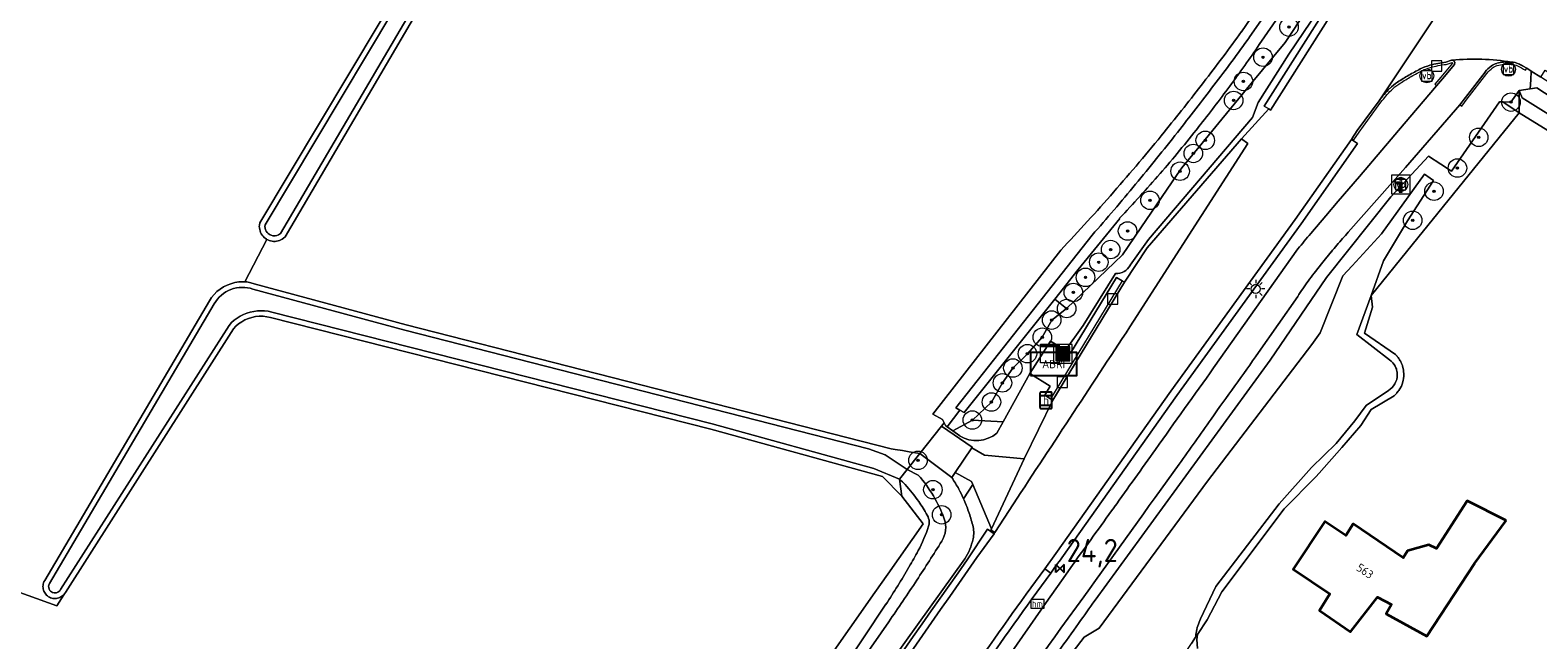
# Model space of a CAD drawing. Header units: metres. Extents: x 125158 to 132124, y 450612 to 454469.
# Tile 119 of 173: x 129455 to 129618, y 452545 to 452610. Entities that reach past the tile are written whole.
import ezdxf
from ezdxf.enums import TextEntityAlignment as Align

# ---------------------------------------------------------------- set-up
doc = ezdxf.new("R2010")
doc.units = ezdxf.units.M
doc.layers.get('0').update_dxf_attribs({"color": 8})
for name, color, linetype, lineweight in [('B-XX-BV-GELEIDECONSTRUCTIE-GV', 8, 'Continuous', 18), ('B-XX-GR-BOOM-S', 8, 'Continuous', 25), ('B-XX-IE-MEUBILAIR_WEGMEUBILAIR-S', 8, 'Continuous', 25), ('B-XX-KL-ET_LS_OV_LICHTMAST-S', 8, 'Continuous', 25), ('B-XX-OG-BEBOUWING-GV', 8, 'Continuous', 35), ('B-XX-OG-BEBOUWING-T18', 8, 'Continuous', 18), ('B-XX-OG-TERREIN_CULTUURSCHEIDING-GV', 8, 'Continuous', 18), ('B-XX-OG-WATER-GV', 8, 'Continuous', 18), ('B-XX-OG-WATER_SLOOT-GV', 8, 'Continuous', 18), ('B-XX-OG-WEG-GV', 8, 'Continuous', 18), ('B-XX-RI-GWA_KOLK-S', 8, 'Continuous', 25), ('B-XX-VW-HALTEPAAL-S', 8, 'Continuous', 25), ('B-XX-VW-HECTOMETRERING-S', 8, 'Continuous', 25), ('B-XX-VW-VERKEERSTEKEN_BORD-S', 8, 'Continuous', 25), ('B-XX-VW-VERKEERSTEKEN_DRAAGCONSTRUCTIE-S', 8, 'Continuous', 25)]:
    doc.layers.add(name, color=color, linetype=linetype, lineweight=lineweight)
doc.layers.add('TOPOT30', color=1, linetype='Continuous')
doc.styles.add('ISO', font='iso', dxfattribs={"height": 5})
doc.styles.add('NLCS-ISO', font='NLCS-ISO.ttf')
doc.styles.add('NLCS-ISO-M-T18', font='NLCS-ISO.ttf', dxfattribs={"height": 1.8})

# ---------------------------------------------------------------- blocks, each defined once
blk = doc.blocks.new('SIE-WEG_AFVALBAK-SO')
at = {"linetype": 'ByBlock', "lineweight": 18}
h = blk.add_hatch(color=0, dxfattribs=at)
h.dxf.hatch_style = 1
h.paths.add_polyline_path([(-1.5, -1.5), (1.5, -1.5), (1.5, 1.5), (-1.5, 1.5)])
at = {"color": 0, "linetype": 'ByBlock', "lineweight": 18}
for points in [[(-2, -2), (2, -2), (2, 2), (-2, 2)], [(-1.5, -1.5), (1.5, -1.5), (1.5, 1.5), (-1.5, 1.5)]]:
    blk.add_lwpolyline(points, close=True, dxfattribs=at)
blk = doc.blocks.new('SRI-KOLK-SO')
at = {"color": 0, "linetype": 'ByBlock', "lineweight": 18}
blk.add_lwpolyline([(-1.125, -1.125), (1.125, -1.125), (1.125, 1.125), (-1.125, 1.125)], close=True, dxfattribs=at)
blk = doc.blocks.new('SIE-WEG_VERKEERSBORD-SO')
at = {"color": 0, "linetype": 'ByBlock', "lineweight": 18}
blk.add_lwpolyline([(-1.125, -1.125), (1.125, -1.125), (1.125, 1.125), (-1.125, 1.125)], close=True, dxfattribs=at)
at = {"color": 0, "linetype": 'ByBlock', "lineweight": 18, "style": 'NLCS-ISO'}
blk.add_text('vb', height=1.5, dxfattribs=at).set_placement((0, 0), align=Align.MIDDLE_CENTER)
blk = doc.blocks.new('SIE-WEG_VERKEERSBORD_INFORMATIE-SO')
at = {"linetype": 'ByBlock', "lineweight": 18}
h = blk.add_hatch(color=0, dxfattribs=at)
h.dxf.hatch_style = 1
h.paths.add_polyline_path([(0.32, 0.49), (-0.82, 0.49), (-0.82, 0.19), (-0.32, 0.19), (-0.32, -1.62), (0.32, -1.62)])
h = blk.add_hatch(color=0, dxfattribs=at)
h.dxf.hatch_style = 1
edge = h.paths.add_edge_path()
edge.add_arc((0, 1.25), 0.373, 0, 360)
at = {"color": 0, "linetype": 'ByBlock', "lineweight": 18}
for points in [[(-2, -2), (2, -2), (2, 2), (-2, 2)], [(0.32, 0.49), (-0.82, 0.49), (-0.82, 0.19), (-0.32, 0.19), (-0.32, -1.62), (0.32, -1.62)]]:
    blk.add_lwpolyline(points, close=True, dxfattribs=at)
blk.add_circle((0, 1.25), 0.373, dxfattribs=at)
blk = doc.blocks.new('SIE-WEG_ABRI-SO')
blk.add_lwpolyline([(-5, -2.5), (5, -2.5), (5, 2.5), (-5, 2.5)], close=True)
at = {"style": 'NLCS-ISO'}
blk.add_text('ABRI', height=1.8, dxfattribs=at).set_placement((0, 0), align=Align.MIDDLE_CENTER)
blk = doc.blocks.new('SVW-HALTEPAAL-SO')
for p, q in [((-1.29, 1.06), (1.29, 1.06)), ((-1.29, -1.06), (1.29, -1.06))]:
    blk.add_line(p, q)
blk.add_lwpolyline([(-1.09, -1.76), (1.09, -1.76, 0.414214), (1.29, -1.56), (1.29, 1.56, 0.414214), (1.09, 1.76), (-1.09, 1.76, 0.414214), (-1.29, 1.56), (-1.29, -1.56, 0.414214)], format="xyb", close=True)
at = {"lineweight": 18, "style": 'NLCS-ISO'}
blk.add_text('h', height=1.8, dxfattribs=at).set_placement((0.02, 0.01), align=Align.MIDDLE_CENTER)
blk = doc.blocks.new('SIE-WEG_PAAL_VERKEERSBORD-SO')
at = {"color": 0, "linetype": 'ByBlock', "lineweight": 18}
blk.add_circle((0, 0), 1.5, dxfattribs=at)
at = {"color": 0, "linetype": 'ByBlock', "lineweight": 18, "style": 'NLCS-ISO'}
blk.add_text('vb', height=1.5, dxfattribs=at).set_placement((0, 0.13), align=Align.MIDDLE_CENTER)
blk = doc.blocks.new('SKL-ET_OV_LICHTMAST-SO')
at = {"color": 0, "linetype": 'ByBlock', "lineweight": 18}
for points in [[(-1.25, 0), (-2, 0)], [(-1.41, 1.41), (-0.88, 0.88)], [(0, 2), (0, 1.25)], [(0.88, 0.88), (1.41, 1.41)], [(2, 0), (1.25, 0)], [(-1.41, -1.41), (-0.88, -0.88)], [(0, -1.25), (0, -2)], [(0.88, -0.88), (1.41, -1.41)]]:
    blk.add_lwpolyline(points, dxfattribs=at)
blk.add_circle((0, 0), 1, dxfattribs=at)
blk = doc.blocks.new('SIE-WEG_PAAL_HECTOMETERPAAL-SO')
at = {"color": 0, "linetype": 'ByBlock', "lineweight": 18}
blk.add_lwpolyline([(-1.44375, -0.94375), (1.44375, -0.94375), (1.44375, 0.94375), (-1.44375, 0.94375)], close=True, dxfattribs=at)
at = {"color": 0, "linetype": 'ByBlock', "lineweight": 18, "style": 'NLCS-ISO'}
blk.add_text('hm', height=1.5, dxfattribs=at).set_placement((0, 0), align=Align.MIDDLE_CENTER)
blk = doc.blocks.new('SKL-DATA_KAST-SO')
at = {"color": 0, "linetype": 'ByBlock', "lineweight": 18}
for points in [[(-2, 2), (2, 2), (2, 1.68), (-2, 1.68)], [(-2, 1.52), (2, 1.52), (2, -2), (-2, -2)]]:
    blk.add_lwpolyline(points, close=True, dxfattribs=at)
blk = doc.blocks.new('SGR-BOOM_01-SO')
at = {"linetype": 'ByBlock', "lineweight": 18}
h = blk.add_hatch(color=0, dxfattribs=at)
h.dxf.hatch_style = 1
edge = h.paths.add_edge_path()
edge.add_arc((0, 0), 0.25, 0, 360)
at = {"color": 0, "linetype": 'ByBlock', "lineweight": 18}
for radius in [2, 0.25]:
    blk.add_circle((0, 0), radius, dxfattribs=at)
blk = doc.blocks.new('kilometerpaal')
at = {"color": 0}
for p, q in [((-0.44, 0.44), (0.44, -0.44)), ((-0.44, -0.44), (-0.44, 0.44)), ((0.44, 0.44), (-0.44, -0.44)), ((0.44, -0.44), (0.44, 0.44))]:
    blk.add_line(p, q, dxfattribs=at)
at = {"color": 0, "style": 'ISO'}
blk.add_attdef('KILOMETERPAAL', (0.59, 0.87), '', height=2.5, dxfattribs=at)

msp = doc.modelspace()

# ---------------------------------------------------------------- linework, layer by layer
at = {"layer": 'B-XX-BV-GELEIDECONSTRUCTIE-GV'}
for points in [[(129608.22, 452606.77), (129608.84, 452606.98), (129608.86, 452606.98), (129608.88, 452606.95), (129608.89, 452606.93), (129608.89, 452606.92), (129607.62, 452605.39), (129606.97, 452604.63), (129607.16, 452604.47), (129607.81, 452605.23), (129609.09, 452606.77)], [(129608.84, 452607.23), (129608.78, 452607.22), (129608.16, 452607.01)], [(129616.78, 452606.14), (129616.91, 452606.35), (129616.46, 452606.61)], [(129612.41, 452605.95), (129610.28, 452603.21), (129609.68, 452602.42), (129609.89, 452602.27), (129610.48, 452603.06), (129612.61, 452605.8)], [(129600.95, 452602.85), (129598.59, 452599.62), (129598.02, 452598.74), (129598.22, 452598.63), (129598.79, 452599.47), (129601.15, 452602.7)]]:
    msp.add_lwpolyline(points, dxfattribs=at)
msp.add_lwpolyline([(129565.72, 452570.52), (129573.47, 452583.26), (129573.22, 452583.42), (129565.46, 452570.66)], close=True, dxfattribs=at)
for centre, radius, start, end in [((129617.31, 452582.93), 26.21, 117.0164, 120.1208), ((129607.78, 452601.62), 5.23, 104.882, 117.0069), ((129609.8, 452594.05), 13.07, 97.1826, 104.8868), ((129608.84, 452606.84), 0.392, 79.1232, 89.122), ((129608.86, 452606.98), 0.247, 51.9097, 77.7433), ((129608.76, 452606.86), 0.4, 35.8497, 51.0952), ((129608.79, 452606.89), 0.359, 18.4671, 35.1548), ((129608.84, 452606.95), 0.304, 323.6168, 349.3185), ((129608.92, 452606.93), 0.222, 348.5768, 18.4507), ((129615.06, 452603.91), 3.35, 126.7372, 142.3732), ((129614.15, 452605.12), 1.83, 105.5659, 126.5651), ((129614.76, 452602.91), 4.13, 94.9935, 105.4803), ((129614.88, 452601.82), 5.22, 85.9106, 95.297), ((129615.09, 452604.69), 2.34, 66.8394, 85.9456), ((129614.28, 452602.9), 4.31, 59.6224, 66.3324), ((129605.87, 452600.4), 5.32, 123.2416, 135.0878), ((129617.15, 452583.17), 25.92, 120.0827, 123.217), ((129611.45, 452594.82), 13.22, 135.0203, 142.5707)]:
    msp.add_arc(centre, radius, start, end, dxfattribs=at)
at = {"layer": 'B-XX-BV-GELEIDECONSTRUCTIE-GV', "extrusion": (0, 0, -1)}
for centre, radius, start, end in [((-129617.35, 452582.83), 26.07, 59.9211, 63.014), ((-129607.75, 452601.7), 4.89, 62.8912, 75.2449), ((-129609.8, 452594.03), 12.84, 75.1057, 82.9051), ((-129615.08, 452603.89), 3.12, 37.659, 53.2055), ((-129614.14, 452605.14), 1.56, 53.3194, 74.5337), ((-129614.77, 452602.84), 3.95, 74.6184, 84.9451), ((-129614.89, 452601.76), 5.03, 84.7271, 94.006), ((-129615.09, 452604.7), 2.08, 94.0752, 113.2761), ((-129612.05, 452598.51), 8.98, 115.5154, 121.7893), ((-129605.87, 452600.41), 5.07, 44.9224, 56.7837), ((-129617.34, 452582.87), 26.02, 56.7907, 59.882), ((-129611.58, 452594.71), 13.13, 37.4728, 44.9243)]:
    msp.add_arc(centre, radius, start, end, dxfattribs=at)
at = {"layer": 'B-XX-OG-BEBOUWING-GV'}
msp.add_lwpolyline([(129614.68, 452557.55), (129610.48, 452559.67), (129607.16, 452554.52), (129606.33, 452554.9), (129604.01, 452554.27), (129603.56, 452553.5), (129598.16, 452557.17), (129597.35, 452555.93), (129595.1, 452557.42), (129591.69, 452552.28), (129595.65, 452549.61), (129594.51, 452547.8), (129597.88, 452545.51), (129600.77, 452549.24), (129602.3, 452548.46), (129601.72, 452547.47), (129606.12, 452545.05), (129611.27, 452552.9)], close=True, dxfattribs=at)
at = {"layer": 'B-XX-OG-TERREIN_CULTUURSCHEIDING-GV'}
for points in [[(129518.56, 452649.06), (129482.8, 452588.16), (129482.63, 452588.01), (129482.49, 452587.91), (129482.35, 452587.83), (129482.2, 452587.77), (129482.04, 452587.72), (129481.88, 452587.68), (129481.72, 452587.67), (129481.56, 452587.67), (129481.4, 452587.68), (129481.24, 452587.72), (129481.08, 452587.76), (129480.93, 452587.83), (129480.85, 452587.88), (129478.46, 452583.29)], [(129586.1, 452610.3), (129598.82, 452628.91)], [(129409.29, 452565.9), (129458.14, 452548.32), (129458.9, 452549.51), (129458.81, 452549.43), (129458.71, 452549.35), (129458.6, 452549.28), (129458.49, 452549.22), (129458.37, 452549.17), (129458.24, 452549.14), (129458.11, 452549.12), (129457.99, 452549.11), (129457.86, 452549.11), (129457.73, 452549.13), (129457.6, 452549.16), (129457.48, 452549.2), (129457.36, 452549.25), (129457.25, 452549.31), (129457.14, 452549.39), (129457.04, 452549.48), (129456.96, 452549.57), (129456.88, 452549.68), (129456.81, 452549.79), (129456.75, 452549.9), (129456.71, 452550.03), (129456.68, 452550.15), (129456.66, 452550.28), (129456.65, 452550.41), (129456.66, 452550.54), (129456.68, 452550.67), (129456.71, 452550.79), (129456.76, 452550.91), (129456.84, 452551.07), (129474.64, 452581.25), (129474.87, 452581.6), (129475.14, 452581.94), (129475.45, 452582.24), (129475.79, 452582.52), (129476.15, 452582.75), (129476.54, 452582.95), (129476.95, 452583.1), (129477.37, 452583.22), (129477.8, 452583.28), (129478.23, 452583.3), (129478.46, 452583.29), (129480.85, 452587.88), (129480.79, 452587.91), (129480.65, 452588), (129480.53, 452588.1), (129480.42, 452588.22), (129480.32, 452588.35), (129480.23, 452588.49), (129480.16, 452588.64), (129480.1, 452588.79), (129480.06, 452588.95), (129480.03, 452589.11), (129480.02, 452589.27), (129480.03, 452589.43), (129480.07, 452589.68), (129499.4, 452621.98)], [(129625.83, 452595.55), (129616.1, 452601.54), (129605.14, 452588.03), (129600.09, 452581.81), (129600.24, 452580.57), (129599.38, 452577.76), (129602.72, 452575.46), (129602.9, 452575.28), (129602.92, 452575.24), (129603.01, 452575.13), (129603.09, 452575.03), (129603.1, 452575.01), (129603.17, 452574.89), (129603.25, 452574.76), (129603.26, 452574.76), (129603.39, 452574.49), (129603.48, 452574.25), (129603.49, 452574.22), (129603.53, 452574.06), (129603.56, 452573.93), (129603.59, 452573.78), (129603.61, 452573.64), (129603.61, 452573.64), (129603.63, 452573.34), (129603.62, 452573.17), (129603.62, 452573.01), (129603.61, 452572.98), (129603.59, 452572.81), (129603.57, 452572.68), (129603.57, 452572.67), (129603.48, 452572.36), (129603.48, 452572.36), (129603.36, 452572.05), (129603.21, 452571.76), (129603.2, 452571.74), (129603.08, 452571.56), (129603.03, 452571.48), (129602.89, 452571.32), (129602.82, 452571.23), (129602.58, 452571), (129600.1, 452569.5), (129598.98, 452567.78), (129596.94, 452565.42), (129594.49, 452562.63), (129594.13, 452562.23), (129590.71, 452558.8), (129583.97, 452549.82), (129582.38, 452546.8), (129581.33, 452545.23), (129581.26, 452544.67), (129581.33, 452543.72)], [(129478.46, 452583.29), (129478.67, 452583.28), (129479.1, 452583.2), (129479.48, 452583.1), (129495.89, 452578.65), (129548.26, 452565.27), (129548.7, 452565.21), (129549.47, 452565.09), (129550.22, 452564.96), (129551.34, 452564.75), (129553.68, 452567.72), (129553.98, 452568.09), (129553.81, 452568.43), (129552.77, 452569.02), (129566.6, 452586.72)], [(129538.65, 452538.58), (129546.49, 452549.76), (129547.89, 452551.74), (129551.73, 452557.19), (129549.41, 452560.17), (129547.33, 452562.27), (129528.79, 452567.39), (129481.23, 452579.45), (129480.82, 452579.53), (129480.42, 452579.58), (129480.02, 452579.58), (129479.62, 452579.54), (129479.22, 452579.46), (129478.84, 452579.34), (129478.47, 452579.18), (129478.12, 452578.99), (129477.79, 452578.76), (129477.48, 452578.5), (129477.22, 452578.23), (129459.08, 452549.77), (129458.99, 452549.62), (129458.91, 452549.52), (129458.9, 452549.51), (129458.14, 452548.32), (129409.29, 452565.9)]]:
    msp.add_lwpolyline(points, dxfattribs=at)
for points in [[(129616.1, 452601.54), (129616.07, 452603.97), (129615.2, 452602.7), (129614.32, 452602.72)], [(129591.69, 452552.28), (129595.1, 452557.42), (129597.35, 452555.93), (129598.16, 452557.17), (129603.56, 452553.5), (129604.01, 452554.27), (129606.33, 452554.9), (129607.16, 452554.52), (129610.48, 452559.67), (129614.68, 452557.55), (129611.27, 452552.9), (129606.12, 452545.05), (129601.72, 452547.47), (129602.3, 452548.46), (129600.77, 452549.24), (129597.88, 452545.51), (129594.51, 452547.8), (129595.65, 452549.61)]]:
    msp.add_lwpolyline(points, close=True, dxfattribs=at)
for centre, radius, start, end in [((129387.91, 452754.14), 244.88, 322.4284, 324.0294), ((129390.44, 452752.29), 241.74, 320.7883, 322.41), ((129389.82, 452752.78), 242.54, 318.7915, 320.7914), ((129387.52, 452754.92), 245.68, 316.7948, 318.7689)]:
    msp.add_arc(centre, radius, start, end, dxfattribs=at)
at = {"layer": 'B-XX-OG-WATER-GV'}
msp.add_lwpolyline([(129499.91, 452621.67), (129480.64, 452589.44), (129480.62, 452589.26), (129480.64, 452589.08), (129480.7, 452588.91), (129480.77, 452588.75), (129480.87, 452588.61), (129480.97, 452588.52), (129481.08, 452588.44), (129481.19, 452588.37), (129481.31, 452588.32), (129481.48, 452588.28), (129481.61, 452588.26), (129481.75, 452588.27), (129481.92, 452588.31), (129482.08, 452588.37), (129482.2, 452588.43), (129482.31, 452588.52), (129518.05, 452649.37)], dxfattribs=at)
msp.add_lwpolyline([(129478.44, 452582.69), (129478.14, 452582.7), (129477.84, 452582.68), (129477.54, 452582.64), (129477.24, 452582.57), (129476.96, 452582.47), (129476.68, 452582.35), (129476.41, 452582.21), (129476.16, 452582.04), (129475.92, 452581.86), (129475.7, 452581.65), (129475.5, 452581.43), (129475.32, 452581.19), (129475.15, 452580.93), (129457.35, 452550.74), (129457.28, 452550.56), (129457.25, 452550.43), (129457.28, 452550.3), (129457.33, 452550.13), (129457.4, 452549.98), (129457.48, 452549.89), (129457.58, 452549.82), (129457.7, 452549.77), (129457.86, 452549.72), (129457.98, 452549.71), (129458.1, 452549.73), (129458.26, 452549.79), (129458.38, 452549.86), (129458.46, 452549.95), (129458.56, 452550.07), (129476.75, 452578.6), (129477.02, 452578.89), (129477.31, 452579.15), (129477.62, 452579.38), (129477.96, 452579.59), (129478.3, 452579.77), (129478.67, 452579.91), (129479.04, 452580.03), (129479.42, 452580.11), (129479.81, 452580.16), (129480.2, 452580.18), (129480.59, 452580.17), (129480.98, 452580.12), (129481.36, 452580.03), (129528.94, 452567.97), (129546.38, 452563.15), (129549.15, 452561.99), (129549.98, 452563.04), (129547.6, 452564.61), (129545.83, 452565.28), (129495.74, 452578.07), (129479.32, 452582.52), (129479.03, 452582.6), (129478.74, 452582.66)], close=True, dxfattribs=at)
at = {"layer": 'B-XX-OG-WATER_SLOOT-GV'}
for points in [[(129660.71, 452731.94), (129658.58, 452727.27), (129659.21, 452726.73), (129657.12, 452722.87), (129651.96, 452714.33), (129639.08, 452694.35), (129631.37, 452681.35), (129618.25, 452658.58), (129607.21, 452639.23), (129599.61, 452627.85), (129586.94, 452609.69)], [(129607.21, 452639.23), (129618.25, 452658.58), (129631.37, 452681.35), (129639.08, 452694.35), (129651.96, 452714.33), (129657.12, 452722.87), (129659.21, 452726.73), (129658.58, 452727.27), (129658.28, 452726.61), (129658.2, 452726.49), (129652.49, 452717.53), (129650.21, 452714.91), (129637.83, 452694.68), (129630.43, 452682.06), (129617.31, 452659.36), (129606.44, 452639.84), (129598.82, 452628.91), (129586.1, 452610.3)], [(129499.4, 452621.98), (129480.07, 452589.68), (129480.03, 452589.43), (129480.02, 452589.27), (129480.03, 452589.11), (129480.06, 452588.95), (129480.1, 452588.79), (129480.16, 452588.64), (129480.23, 452588.49), (129480.32, 452588.35), (129480.42, 452588.22), (129480.53, 452588.1), (129480.65, 452588), (129480.79, 452587.91), (129480.85, 452587.88), (129480.93, 452587.83), (129481.08, 452587.76), (129481.24, 452587.72), (129481.4, 452587.68), (129481.56, 452587.67), (129481.72, 452587.67), (129481.88, 452587.68), (129482.04, 452587.72), (129482.2, 452587.77), (129482.35, 452587.83), (129482.49, 452587.91), (129482.63, 452588.01), (129482.8, 452588.16), (129518.56, 452649.06)], [(129518.05, 452649.37), (129482.31, 452588.52), (129482.2, 452588.43), (129482.08, 452588.37), (129481.92, 452588.31), (129481.75, 452588.27), (129481.61, 452588.26), (129481.48, 452588.28), (129481.31, 452588.32), (129481.19, 452588.37), (129481.08, 452588.44), (129480.97, 452588.52), (129480.87, 452588.61), (129480.77, 452588.75), (129480.7, 452588.91), (129480.64, 452589.08), (129480.62, 452589.26), (129480.64, 452589.44), (129499.91, 452621.67)], [(129586.94, 452609.69), (129599.61, 452627.85), (129607.21, 452639.23)], [(129599.62, 452625.69), (129588.02, 452608.91)], [(129588.02, 452608.91), (129599.62, 452625.69)], [(129572.94, 452590.15), (129568.47, 452584.64), (129565.92, 452581.44), (129567.21, 452580.41), (129573.26, 452586.21), (129575.22, 452589.12), (129578.61, 452594.11), (129579.47, 452595.37), (129579.67, 452595.61), (129581.53, 452597.88), (129583.99, 452600.87), (129587.15, 452604.72), (129590.8, 452609.15), (129595.35, 452616.01)], [(129567.92, 452543.4), (129569.09, 452544.95), (129570.71, 452545.9), (129582.41, 452561.78), (129593.71, 452576.52), (129594.58, 452577.81), (129597.03, 452583.93), (129598.04, 452585.04), (129601.23, 452588.49), (129605.86, 452594.91), (129606.46, 452594.49), (129606.85, 452594.22), (129604.04, 452589.9), (129601.43, 452585.55), (129600.09, 452581.81), (129605.14, 452588.03), (129616.1, 452601.54), (129614.32, 452602.72), (129613.96, 452602.73), (129608.77, 452595.25), (129607.61, 452596), (129606.28, 452596.86), (129602.21, 452592.46), (129595.29, 452583.76), (129589.21, 452574.83), (129570.28, 452548.93)], [(129602.09, 452574.89), (129598.56, 452577.63), (129600.09, 452581.81), (129601.43, 452585.55), (129604.04, 452589.9), (129606.85, 452594.22), (129606.46, 452594.49), (129605.86, 452594.91), (129601.23, 452588.49), (129598.04, 452585.04), (129597.03, 452583.93), (129594.58, 452577.81), (129593.71, 452576.52), (129582.41, 452561.78), (129570.71, 452545.9), (129569.09, 452544.95), (129567.92, 452543.4), (129568.62, 452542.97), (129568.98, 452542.76), (129574.95, 452539.22), (129575.47, 452538.86), (129576.57, 452538.12), (129580.69, 452544.27), (129581.14, 452544.95)], [(129569.97, 452588.34), (129558.78, 452574.17), (129555.24, 452569.69), (129555.68, 452569.44), (129556.14, 452569.18), (129565.92, 452581.44), (129568.47, 452584.64), (129572.94, 452590.15)], [(129566.6, 452586.72), (129552.77, 452569.02), (129553.81, 452568.43), (129553.98, 452568.09), (129554.12, 452567.79), (129554.3, 452567.66), (129555.68, 452569.44), (129555.24, 452569.69), (129558.78, 452574.17), (129569.97, 452588.34)], [(129581.14, 452544.95), (129581.33, 452545.23), (129582.38, 452546.8), (129583.97, 452549.82), (129590.71, 452558.8), (129594.13, 452562.23), (129594.49, 452562.63), (129596.94, 452565.42), (129598.98, 452567.78), (129600.1, 452569.5), (129602.58, 452571), (129602.82, 452571.23), (129602.89, 452571.32), (129603.03, 452571.48), (129603.08, 452571.56), (129603.2, 452571.74), (129603.21, 452571.76), (129603.36, 452572.05), (129603.48, 452572.36), (129603.48, 452572.36), (129603.57, 452572.67), (129603.57, 452572.68), (129603.59, 452572.81), (129603.61, 452572.98), (129603.62, 452573.01), (129603.62, 452573.17), (129603.63, 452573.34), (129603.61, 452573.64), (129603.61, 452573.64), (129603.59, 452573.78), (129603.56, 452573.93), (129603.53, 452574.06), (129603.49, 452574.22), (129603.48, 452574.25), (129603.39, 452574.49), (129603.26, 452574.76), (129603.25, 452574.76), (129603.17, 452574.89), (129603.1, 452575.01), (129603.09, 452575.03), (129603.01, 452575.13), (129602.92, 452575.24), (129602.9, 452575.28), (129602.72, 452575.46), (129599.38, 452577.76), (129600.24, 452580.57), (129600.09, 452581.81), (129598.56, 452577.63), (129602.09, 452574.89)], [(129602.92, 452573.3), (129602.92, 452573.27)], [(129602.92, 452573.27), (129602.92, 452573.3)], [(129601.96, 452571.56), (129599.55, 452569.96), (129598.32, 452568.29), (129596.32, 452565.83), (129593.67, 452563.24), (129590.15, 452559.33), (129583.34, 452550.41), (129581.68, 452546.92)], [(129581.68, 452546.92), (129583.34, 452550.41), (129590.15, 452559.33), (129593.67, 452563.24), (129596.32, 452565.83), (129598.32, 452568.29), (129599.55, 452569.96), (129601.96, 452571.56)], [(129554.8, 452562.17), (129551.34, 452564.75), (129550.91, 452564.22), (129549.98, 452563.04), (129551.19, 452562.43)], [(129551.19, 452562.43), (129549.98, 452563.04), (129549.15, 452561.99)], [(129549.15, 452561.99), (129549.41, 452560.17), (129551.73, 452557.19), (129547.89, 452551.74), (129546.49, 452549.76), (129538.65, 452538.58), (129537.17, 452536.48)], [(129556.08, 452559.89), (129556.05, 452559.95)], [(129538.75, 452528.7), (129546, 452539.15), (129556.21, 452553.38)], [(129530.45, 452522.64), (129532.9, 452526.31), (129538.86, 452535.23), (129540.3, 452537.38), (129547.69, 452548.49)], [(129547.69, 452548.49), (129540.3, 452537.38), (129538.86, 452535.23), (129532.9, 452526.31), (129530.45, 452522.64)], [(129548, 452546.6), (129541.72, 452537.58), (129539.78, 452534.78)], [(129539.78, 452534.78), (129541.72, 452537.58), (129548, 452546.6)], [(129581.33, 452543.72), (129581.26, 452544.67), (129581.33, 452545.23), (129581.14, 452544.95), (129580.69, 452544.27)]]:
    msp.add_lwpolyline(points, dxfattribs=at)
for points in [[(129478.46, 452583.29), (129478.23, 452583.3), (129477.8, 452583.28), (129477.37, 452583.22), (129476.95, 452583.1), (129476.54, 452582.95), (129476.15, 452582.75), (129475.79, 452582.52), (129475.45, 452582.24), (129475.14, 452581.94), (129474.87, 452581.6), (129474.64, 452581.25), (129456.84, 452551.07), (129456.76, 452550.91), (129456.71, 452550.79), (129456.68, 452550.67), (129456.66, 452550.54), (129456.65, 452550.41), (129456.66, 452550.28), (129456.68, 452550.15), (129456.71, 452550.03), (129456.75, 452549.9), (129456.81, 452549.79), (129456.88, 452549.68), (129456.96, 452549.57), (129457.04, 452549.48), (129457.14, 452549.39), (129457.25, 452549.31), (129457.36, 452549.25), (129457.48, 452549.2), (129457.6, 452549.16), (129457.73, 452549.13), (129457.86, 452549.11), (129457.99, 452549.11), (129458.11, 452549.12), (129458.24, 452549.14), (129458.37, 452549.17), (129458.49, 452549.22), (129458.6, 452549.28), (129458.71, 452549.35), (129458.81, 452549.43), (129458.9, 452549.51), (129458.91, 452549.52), (129458.99, 452549.62), (129459.08, 452549.77), (129477.22, 452578.23), (129477.48, 452578.5), (129477.79, 452578.76), (129478.12, 452578.99), (129478.47, 452579.18), (129478.84, 452579.34), (129479.22, 452579.46), (129479.62, 452579.54), (129480.02, 452579.58), (129480.42, 452579.58), (129480.82, 452579.53), (129481.23, 452579.45), (129528.79, 452567.39), (129547.33, 452562.27), (129549.41, 452560.17), (129549.15, 452561.99), (129546.38, 452563.15), (129528.94, 452567.97), (129481.36, 452580.03), (129480.98, 452580.12), (129480.59, 452580.17), (129480.2, 452580.18), (129479.81, 452580.16), (129479.42, 452580.11), (129479.04, 452580.03), (129478.67, 452579.91), (129478.3, 452579.77), (129477.96, 452579.59), (129477.62, 452579.38), (129477.31, 452579.15), (129477.02, 452578.89), (129476.75, 452578.6), (129458.56, 452550.07), (129458.46, 452549.95), (129458.38, 452549.86), (129458.26, 452549.79), (129458.1, 452549.73), (129457.98, 452549.71), (129457.86, 452549.72), (129457.7, 452549.77), (129457.58, 452549.82), (129457.48, 452549.89), (129457.4, 452549.98), (129457.33, 452550.13), (129457.28, 452550.3), (129457.25, 452550.43), (129457.28, 452550.56), (129457.35, 452550.74), (129475.15, 452580.93), (129475.32, 452581.19), (129475.5, 452581.43), (129475.7, 452581.65), (129475.92, 452581.86), (129476.16, 452582.04), (129476.41, 452582.21), (129476.68, 452582.35), (129476.96, 452582.47), (129477.24, 452582.57), (129477.54, 452582.64), (129477.84, 452582.68), (129478.14, 452582.7), (129478.44, 452582.69), (129478.74, 452582.66), (129479.03, 452582.6), (129479.32, 452582.52), (129495.74, 452578.07), (129545.83, 452565.28), (129547.6, 452564.61), (129549.98, 452563.04), (129550.91, 452564.22), (129551.34, 452564.75), (129550.22, 452564.96), (129549.47, 452565.09), (129548.7, 452565.21), (129548.26, 452565.27), (129495.89, 452578.65), (129479.48, 452583.1), (129479.1, 452583.2), (129478.67, 452583.28)], [(129567.21, 452580.41), (129565.92, 452581.44), (129556.14, 452569.18), (129555.68, 452569.44), (129554.3, 452567.66), (129554.91, 452567.22), (129557.03, 452568.38), (129559.09, 452570.32), (129560.28, 452572.39), (129561.41, 452573.99), (129562.98, 452575.54), (129564.58, 452577.32), (129565.6, 452579.17)]]:
    msp.add_lwpolyline(points, close=True, dxfattribs=at)
at = {"layer": 'B-XX-OG-WATER_SLOOT-GV', "extrusion": (0, 0, -1)}
for centre, radius, start, end in [((-129387.91, 452754.14), 244.88, 215.9706, 217.5716), ((-129347.65, 452782.45), 295.14, 215.8269, 217.0754), ((-129460.47, 452695.82), 154.34, 214.2682, 216.3204), ((-129390.44, 452752.29), 241.74, 217.59, 219.2117), ((-129348.61, 452781.73), 293.93, 217.0771, 218.3306), ((-129460.23, 452696.11), 154.7, 216.354, 218.4015), ((-129389.82, 452752.78), 242.54, 219.2086, 221.2085), ((-129462, 452694.71), 152.45, 218.4055, 220.8569), ((-129349.96, 452780.64), 292.2, 218.3264, 219.7403), ((-129462.06, 452694.63), 152.34, 220.8463, 223.2992), ((-129387.52, 452754.92), 245.68, 221.2311, 223.2052), ((-129348.19, 452782.05), 294.47, 219.7317, 221.1348), ((-129600.93, 452573.26), 1.99, 125.501, 152.2441), ((-129600.95, 452573.28), 1.97, 152.2349, 164.852), ((-129600.96, 452573.27), 1.96, 164.6082, 179.1642), ((-129600.93, 452573.27), 1.99, 209.0576, 238.8907), ((-129600.94, 452573.26), 1.98, 179.9338, 209.0319), ((-129540.42, 452552.86), 14.41, 138.3802, 160.3683), ((-129543.15, 452555.26), 9.03, 131.7434, 137.1049), ((-129537.01, 452549.55), 17.41, 137.0844, 144.8272), ((-129537, 452549.54), 17.42, 144.8157, 150.5062), ((-129550.83, 452557.36), 1.53, 150.5392, 180.0708), ((-129550.86, 452557.35), 1.51, 179.8106, 197.0247), ((-129551.38, 452556.77), 2.77, 160.3376, 211.9018), ((-129538.96, 452560.97), 13.93, 196.9098, 208.6875), ((-129484.53, 452590.73), 75.97, 208.6703, 210.2048), ((-129394.15, 452654.55), 187.92, 211.8791, 213.4042), ((-129483.18, 452591.42), 77.49, 210.1501, 213.6502), ((-129366.86, 452672.46), 220.57, 213.3847, 214.7928), ((-129182.96, 452821.3), 473.5, 215.1156, 215.4879), ((-128976.72, 452968.42), 726.84, 215.4931, 216.06209), ((-129586.85, 452544.46), 5.73, 9.1445, 25.4245), ((-129586.55, 452544.49), 5.43, 4.9334, 9.3506)]:
    msp.add_arc(centre, radius, start, end, dxfattribs=at)
at = {"layer": 'B-XX-OG-WATER_SLOOT-GV'}
for centre, radius, start, end in [((129347.65, 452782.45), 295.14, 322.9246, 324.1731), ((129460.47, 452695.82), 154.34, 323.6796, 325.7318), ((129348.61, 452781.73), 293.93, 321.6694, 322.9229), ((129460.23, 452696.11), 154.7, 321.5985, 323.646), ((129462, 452694.71), 152.45, 319.1431, 321.5945), ((129349.96, 452780.64), 292.2, 320.2597, 321.6736), ((129462.06, 452694.63), 152.34, 316.7008, 319.1537), ((129348.19, 452782.05), 294.47, 318.8652, 320.2683), ((129600.93, 452573.26), 1.99, 27.7559, 54.499), ((129600.95, 452573.28), 1.97, 15.148, 27.7651), ((129600.96, 452573.27), 1.96, 0.8358, 15.3918), ((129600.93, 452573.27), 1.99, 301.1093, 330.9424), ((129600.94, 452573.26), 1.98, 330.9681, 0.0662), ((129540.42, 452552.86), 14.41, 19.6317, 41.6198), ((129539.17, 452551.7), 18.82, 29.3544, 33.8093), ((129543.15, 452555.26), 9.03, 42.8951, 48.2566), ((129537.01, 452549.55), 17.41, 35.1728, 42.9156), ((129546.45, 452555.82), 10.45, 23.2855, 29.2819), ((129537, 452549.54), 17.42, 29.4938, 35.1843), ((129535.38, 452551.04), 22.51, 19.3723, 23.1367), ((129550.83, 452557.36), 1.53, 359.9292, 29.4608), ((129550.86, 452557.35), 1.51, 342.9753, 0.1894), ((129551.38, 452556.77), 2.77, 328.0982, 19.6624), ((129534.91, 452550.9), 23, 15.4538, 19.3073), ((129538.96, 452560.97), 13.93, 331.3125, 343.0902), ((129549.79, 452557.28), 7.52, 328.7393, 346.7155), ((129554.22, 452556.24), 2.96, 346.6219, 15.4727), ((129484.53, 452590.73), 75.97, 329.7952, 331.3297), ((129394.15, 452654.55), 187.92, 326.5958, 328.1209), ((129483.18, 452591.42), 77.49, 326.3498, 329.8499), ((129366.86, 452672.46), 220.57, 325.2072, 326.6153), ((129586.85, 452544.46), 5.73, 154.5755, 170.8555), ((129586.55, 452544.49), 5.43, 170.6494, 175.0666)]:
    msp.add_arc(centre, radius, start, end, dxfattribs=at)
at = {"layer": 'B-XX-OG-WEG-GV'}
for points in [[(129665.78, 452729.81), (129664.46, 452727.67), (129661.65, 452723.11), (129655.83, 452712.98), (129651.05, 452705.14), (129641.08, 452688.06), (129634.01, 452676.88), (129623.74, 452658.6), (129612.98, 452641.41), (129600.8, 452622.72), (129596.71, 452616.06), (129591.22, 452607.88), (129587.88, 452602.64), (129587.27, 452601.04), (129576.05, 452587.88), (129574.07, 452585.08)], [(129574.07, 452585.08), (129576.05, 452587.88), (129587.27, 452601.04), (129587.88, 452602.64), (129591.22, 452607.88), (129596.71, 452616.06), (129600.8, 452622.72), (129612.98, 452641.41), (129623.74, 452658.6), (129634.01, 452676.88), (129641.08, 452688.06), (129651.05, 452705.14), (129655.83, 452712.98), (129661.65, 452723.11), (129664.46, 452727.67)], [(129597.96, 452598.66), (129598.02, 452598.74), (129598.59, 452599.62), (129600.95, 452602.85), (129616.83, 452626.7), (129620, 452631.89), (129621.25, 452633.77)], [(129572.5, 452584.18), (129568.99, 452578.57), (129567.09, 452575.93), (129567.63, 452575.61), (129572.61, 452583.78), (129573.22, 452583.42), (129573.47, 452583.26), (129575.91, 452586.97), (129586.11, 452598.73), (129589.05, 452601.96), (129588.55, 452602.26), (129599.43, 452619.43), (129605.63, 452629.31)], [(129606.31, 452628.89), (129600.1, 452619.01), (129589.23, 452601.84), (129589.05, 452601.96), (129586.11, 452598.73), (129586.79, 452598.24), (129574.44, 452579.04)], [(129605.63, 452629.31), (129599.43, 452619.43), (129588.55, 452602.26), (129589.05, 452601.96)], [(129589.05, 452601.96), (129589.23, 452601.84), (129600.1, 452619.01), (129606.31, 452628.89)], [(129616.83, 452626.7), (129600.95, 452602.85)], [(129595.35, 452616.01), (129590.8, 452609.15), (129587.15, 452604.72), (129583.99, 452600.87), (129581.53, 452597.88), (129579.67, 452595.61), (129579.47, 452595.37), (129578.61, 452594.11), (129575.22, 452589.12), (129573.26, 452586.21), (129567.21, 452580.41), (129565.6, 452579.17), (129564.58, 452577.32), (129562.98, 452575.54), (129561.41, 452573.99), (129560.28, 452572.39), (129559.09, 452570.32), (129557.03, 452568.38), (129560.36, 452568.19), (129563.25, 452573.4), (129565.48, 452576.89), (129567.09, 452575.93), (129568.99, 452578.57), (129572.5, 452584.18)], [(129616.46, 452606.61), (129616.91, 452606.35), (129617.38, 452606.05), (129618.44, 452605.38), (129618.9, 452606.13), (129620.75, 452604.95), (129627.66, 452600.56), (129628.71, 452604.07), (129620.8, 452609.28), (129621.37, 452610.16), (129620.33, 452610.84), (129620.05, 452611.04), (129619.03, 452611.77)], [(129570.28, 452548.93), (129589.21, 452574.83), (129595.29, 452583.76), (129602.21, 452592.46), (129606.28, 452596.86), (129607.61, 452596), (129608.77, 452595.25), (129613.96, 452602.73), (129614.32, 452602.72), (129615.2, 452602.7), (129616.07, 452603.97), (129617.29, 452604.14), (129617.34, 452605.09), (129617.38, 452606.05), (129616.91, 452606.35), (129616.46, 452606.61)], [(129593.59, 452588.53), (129595.2, 452590.41), (129596.55, 452591.99), (129598.85, 452594.66), (129603.66, 452600.36), (129607.16, 452604.47), (129607.81, 452605.23), (129609.09, 452606.77)], [(129609.09, 452606.77), (129607.81, 452605.23), (129607.16, 452604.47), (129603.66, 452600.36), (129598.85, 452594.66), (129596.55, 452591.99), (129595.2, 452590.41), (129593.59, 452588.53)], [(129608.84, 452607.23), (129608.78, 452607.22), (129608.16, 452607.01)], [(129608.16, 452607.01), (129608.78, 452607.22), (129608.84, 452607.23)], [(129597.62, 452588.66), (129603.8, 452595.64), (129609.68, 452602.42), (129610.28, 452603.21), (129612.41, 452605.95)], [(129612.41, 452605.95), (129610.28, 452603.21), (129609.68, 452602.42)], [(129600.95, 452602.85), (129598.59, 452599.62), (129598.02, 452598.74), (129597.96, 452598.66), (129598.64, 452598.23), (129592.54, 452589.56), (129579.13, 452571.01), (129566.7, 452553.5)], [(129609.68, 452602.42), (129603.8, 452595.64), (129597.62, 452588.66)], [(129597.96, 452598.66), (129591.89, 452590.03), (129578.48, 452571.48), (129566.05, 452553.97), (129564.85, 452552.33), (129565.5, 452551.86)], [(129564.85, 452552.33), (129566.05, 452553.97), (129578.48, 452571.48), (129591.89, 452590.03), (129597.96, 452598.66)], [(129574.44, 452579.04), (129586.79, 452598.24), (129586.11, 452598.73), (129575.91, 452586.97), (129573.47, 452583.26), (129565.72, 452570.52)], [(129566.7, 452553.5), (129579.13, 452571.01), (129592.54, 452589.56), (129598.64, 452598.23), (129597.96, 452598.66)], [(129583.09, 452574.01), (129588.94, 452582.29), (129592.17, 452586.85)], [(129592.17, 452586.85), (129588.94, 452582.29), (129583.09, 452574.01)], [(129595.79, 452586.52), (129594.89, 452585.41), (129593.95, 452584.24)], [(129593.95, 452584.24), (129594.89, 452585.41), (129595.79, 452586.52)], [(129592.17, 452581.72), (129587.95, 452575.66)], [(129587.95, 452575.66), (129592.17, 452581.72)], [(129555.66, 452566.67), (129554.91, 452567.22), (129554.3, 452567.66), (129554.12, 452567.79), (129553.98, 452568.09), (129553.68, 452567.72), (129557.02, 452565.46), (129556.96, 452565.36), (129558.34, 452564.59), (129562.62, 452564.18), (129565.72, 452570.52), (129565.46, 452570.66), (129564.85, 452571.05), (129565.45, 452572.03), (129563.25, 452573.4), (129560.36, 452568.19), (129559.68, 452566.97)], [(129565.72, 452570.52), (129562.62, 452564.18), (129559.09, 452556.64), (129559.03, 452556.51), (129559.45, 452556.24), (129561.47, 452559.34)], [(129559.68, 452566.97), (129560.36, 452568.19), (129557.03, 452568.38), (129554.91, 452567.22), (129555.66, 452566.67)], [(129555.19, 452562.72), (129554.8, 452562.17)], [(129556.05, 452559.95), (129556.08, 452559.89), (129557.09, 452561.43), (129556.95, 452561.76), (129555.19, 452562.72)], [(129556.47, 452553.28), (129558.68, 452556.59), (129559.37, 452556.1), (129559.45, 452556.24), (129559.03, 452556.51), (129559.09, 452556.64), (129557.09, 452561.43), (129556.08, 452559.89)], [(129561.47, 452559.34), (129559.45, 452556.24)], [(129557.53, 452553.54), (129559.37, 452556.1), (129558.68, 452556.59), (129556.47, 452553.28)], [(129559.37, 452556.1), (129557.53, 452553.54)], [(129559.45, 452556.24), (129559.37, 452556.1)], [(129556.21, 452553.38), (129546, 452539.15), (129538.75, 452528.7)], [(129560.71, 452542.51), (129565.01, 452548.68), (129566.65, 452551.02), (129567.84, 452552.71)], [(129565.5, 452551.86), (129564.85, 452552.33)], [(129567.84, 452552.71), (129566.65, 452551.02)], [(129566.65, 452551.02), (129565.01, 452548.68), (129560.71, 452542.51)], [(129569.06, 452549.28), (129566.59, 452545.91)], [(129566.59, 452545.91), (129569.06, 452549.28)]]:
    msp.add_lwpolyline(points, dxfattribs=at)
for points in [[(129627.01, 452598.37), (129627.39, 452599.64), (129618.44, 452605.38), (129617.38, 452606.05), (129617.34, 452605.09), (129617.29, 452604.14), (129618, 452604.23)], [(129616.07, 452603.97), (129616.41, 452603.15), (129626.56, 452596.84), (129627.01, 452598.37), (129618, 452604.23), (129617.29, 452604.14)], [(129616.41, 452603.15), (129616.07, 452603.97), (129616.1, 452601.54), (129625.83, 452595.55), (129626.5, 452596.63), (129626.56, 452596.84)], [(129565.72, 452570.52), (129573.47, 452583.26), (129573.22, 452583.42), (129572.61, 452583.78), (129567.63, 452575.61), (129567.09, 452575.93), (129565.48, 452576.89), (129563.25, 452573.4), (129565.45, 452572.03), (129564.85, 452571.05), (129565.46, 452570.66)], [(129556.96, 452565.36), (129557.02, 452565.46), (129553.68, 452567.72), (129551.34, 452564.75), (129554.8, 452562.17), (129555.19, 452562.72)], [(129556.96, 452565.36), (129555.19, 452562.72), (129556.95, 452561.76), (129557.09, 452561.43), (129559.09, 452556.64), (129562.62, 452564.18), (129558.34, 452564.59)]]:
    msp.add_lwpolyline(points, close=True, dxfattribs=at)
for centre, radius, start, end in [((129617.31, 452582.93), 26.21, 117.0164, 120.1208), ((129607.78, 452601.62), 5.23, 104.882, 117.0069), ((129609.8, 452594.05), 13.07, 97.1826, 104.8868), ((129611.26, 452581.9), 25.44, 80.9519, 95.4399), ((129608.84, 452606.84), 0.392, 79.1232, 89.122), ((129608.86, 452606.98), 0.247, 51.9097, 77.7433), ((129608.76, 452606.86), 0.4, 35.8497, 51.0952), ((129608.79, 452606.89), 0.359, 18.4671, 35.1548), ((129608.84, 452606.95), 0.304, 323.6168, 349.3185), ((129608.92, 452606.93), 0.222, 348.5768, 18.4507), ((129615.06, 452603.91), 3.35, 126.7372, 142.3732), ((129614.15, 452605.12), 1.83, 105.5659, 126.5651), ((129614.76, 452602.91), 4.13, 94.9935, 105.4803), ((129614.88, 452601.82), 5.22, 85.9106, 95.297), ((129615.09, 452604.69), 2.34, 66.8394, 85.9456), ((129614.28, 452602.9), 4.31, 59.6224, 66.3324), ((129605.87, 452600.4), 5.32, 123.2416, 135.0878), ((129617.15, 452583.17), 25.92, 120.0827, 123.217), ((129611.45, 452594.82), 13.22, 135.0203, 142.5707), ((129849, 452370.02), 336.12, 139.4524, 139.8265), ((129692.13, 452504.92), 126.27, 138.4583, 139.298), ((129622.03, 452565.25), 33.78, 139.3445, 140.9836), ((129572.58, 452585.86), 1.68, 267.2116, 332.1838), ((129645.73, 452546.38), 64.17, 144.787, 146.588), ((129607.91, 452573.02), 17.91, 141.2454, 144.6486), ((120457.38, 458564.91), 10906.48, 326.588902, 326.712807), ((128072.64, 453654.4), 1860.06, 324.28112, 324.55295), ((131391.73, 451277.39), 2225.4, 144.36313, 144.64158), ((129557.46, 452569.55), 3.4, 237.9705, 310.7768), ((129086.22, 452917.43), 606.94, 324.34162, 324.90465), ((127851.46, 453795.24), 2118.92, 324.30639, 324.51431), ((120015.12, 459424.65), 11770.66, 324.259798, 324.345756), ((127830.21, 453811.56), 2145.7, 324.07814, 324.28347), ((130745.52, 451708.23), 1458.75, 144.59901, 146.72012), ((131152.1, 451435.94), 1947.23, 144.9742, 146.58651), ((130040.48, 452204.67), 589.15, 143.83561, 146.48963), ((129944.93, 452274.73), 469.87, 143.6084, 143.8566), ((130041.05, 452204.27), 589.04, 143.83668, 146.48914), ((129182.96, 452821.3), 473.5, 324.5121, 324.8844), ((130755.9, 451699.24), 1459.9, 144.55261, 145.99476), ((128976.72, 452968.42), 726.84, 323.93791, 324.5069)]:
    msp.add_arc(centre, radius, start, end, dxfattribs=at)
at = {"layer": 'B-XX-OG-WEG-GV', "extrusion": (0, 0, -1)}
for centre, radius, start, end in [((-129617.31, 452582.93), 26.21, 59.8792, 62.9836), ((-129607.78, 452601.62), 5.23, 62.9931, 75.118), ((-129609.8, 452594.05), 13.07, 75.1132, 82.8174), ((-129611.26, 452581.9), 25.44, 84.5601, 99.0481), ((-129608.84, 452606.84), 0.392, 90.878, 100.8768), ((-129608.86, 452606.98), 0.247, 102.2567, 128.0903), ((-129608.76, 452606.86), 0.4, 128.9048, 144.1503), ((-129608.79, 452606.89), 0.359, 144.8452, 161.5329), ((-129608.84, 452606.95), 0.304, 190.6815, 216.3832), ((-129608.92, 452606.93), 0.222, 161.5493, 191.4232), ((-129615.06, 452603.91), 3.35, 37.6268, 53.2628), ((-129614.15, 452605.12), 1.83, 53.4349, 74.4341), ((-129614.76, 452602.91), 4.13, 74.5197, 85.0065), ((-129614.88, 452601.82), 5.22, 84.703, 94.0894), ((-129615.09, 452604.69), 2.34, 94.0544, 113.1606), ((-129614.28, 452602.9), 4.31, 113.6676, 120.3776), ((-129605.87, 452600.4), 5.32, 44.9122, 56.7584), ((-129617.15, 452583.17), 25.92, 56.783, 59.9173), ((-129611.45, 452594.82), 13.22, 37.4293, 44.9797), ((-129849, 452370.02), 336.12, 40.1735, 40.5476), ((-129692.13, 452504.92), 126.27, 40.702, 41.5417), ((-129622.03, 452565.25), 33.78, 39.0164, 40.6555), ((-129572.58, 452585.86), 1.68, 207.8162, 272.7884), ((-129645.73, 452546.38), 64.17, 33.412, 35.213), ((-129607.91, 452573.02), 17.91, 35.3514, 38.7546), ((-120457.38, 458564.91), 10906.48, 213.287193, 213.411098), ((-128072.64, 453654.4), 1860.06, 215.44705, 215.71888), ((-131391.73, 451277.39), 2225.4, 35.35842, 35.63687), ((-129557.46, 452569.55), 3.4, 229.2232, 302.0295), ((-129086.22, 452917.43), 606.94, 215.09535, 215.65838), ((-127851.46, 453795.24), 2118.92, 215.48569, 215.69361), ((-129539.17, 452551.7), 18.82, 146.1907, 150.6456), ((-120015.12, 459424.65), 11770.66, 215.654244, 215.740202), ((-129546.45, 452555.82), 10.45, 150.7181, 156.7145), ((-129535.38, 452551.04), 22.51, 156.8633, 160.6277), ((-127830.21, 453811.56), 2145.7, 215.71653, 215.92186), ((-129534.91, 452550.9), 23, 160.6927, 164.5462), ((-129549.79, 452557.28), 7.52, 193.2845, 211.2607), ((-129554.22, 452556.24), 2.96, 164.5273, 193.3781), ((-130745.52, 451708.23), 1458.75, 33.27988, 35.40099), ((-131152.1, 451435.94), 1947.23, 33.41349, 35.0258), ((-130040.48, 452204.67), 589.15, 33.51037, 36.16439), ((-129944.93, 452274.73), 469.87, 36.1434, 36.3916), ((-130041.05, 452204.27), 589.04, 33.51086, 36.16332), ((-130755.9, 451699.24), 1459.9, 34.00524, 35.44739)]:
    msp.add_arc(centre, radius, start, end, dxfattribs=at)

# ---------------------------------------------------------------- block references
at = {"layer": 'B-XX-GR-BOOM-S', "xscale": 0.5, "yscale": 0.5, "zscale": 0.5}
for p in [(129591.23, 452610.8), (129588.42, 452607.55), (129586.31, 452604.93), (129585.25, 452602.88), (129615.2, 452602.7), (129582.18, 452598.57), (129611.72, 452598.9), (129580.89, 452597.16), (129579.47, 452595.24), (129609.42, 452595.58), (129576.21, 452592.1), (129606.89, 452593.08), (129573.79, 452588.78), (129604.59, 452589.94), (129570.68, 452585.42), (129571.96, 452586.78), (129569.25, 452583.78), (129567.94, 452582.15), (129565.6, 452579.17), (129567.21, 452580.41), (129564.58, 452577.32), (129562.98, 452575.54), (129561.41, 452573.99), (129560.28, 452572.39), (129559.09, 452570.32), (129557.03, 452568.38), (129551.16, 452564.03), (129552.77, 452560.86), (129553.71, 452558.15)]:
    msp.add_blockref('SGR-BOOM_01-SO', p, dxfattribs=at)
at = {"layer": 'B-XX-IE-MEUBILAIR_WEGMEUBILAIR-S', "xscale": 0.5, "yscale": 0.5, "zscale": 0.5}
for name, p in [('SIE-WEG_ABRI-SO', (129565.81, 452574.42)), ('SKL-DATA_KAST-SO', (129565.39, 452575.57)), ('SIE-WEG_AFVALBAK-SO', (129566.81, 452575.53))]:
    msp.add_blockref(name, p, dxfattribs=at)
at = {"layer": 'B-XX-KL-ET_LS_OV_LICHTMAST-S', "xscale": 0.5, "yscale": 0.5, "zscale": 0.5}
msp.add_blockref('SKL-ET_OV_LICHTMAST-SO', (129587.63, 452582.53), dxfattribs=at)
at = {"layer": 'B-XX-RI-GWA_KOLK-S', "xscale": 0.5, "yscale": 0.5, "zscale": 0.5}
for p in [(129607.18, 452606.59), (129572.18, 452581.44), (129566.74, 452572.47)]:
    msp.add_blockref('SRI-KOLK-SO', p, dxfattribs=at)
at = {"layer": 'B-XX-VW-HALTEPAAL-S', "xscale": 0.5, "yscale": 0.5, "zscale": 0.5}
msp.add_blockref('SVW-HALTEPAAL-SO', (129564.98, 452570.5), dxfattribs=at)
at = {"layer": 'B-XX-VW-HECTOMETRERING-S', "xscale": 0.5, "yscale": 0.5, "zscale": 0.5}
msp.add_blockref('SIE-WEG_PAAL_HECTOMETERPAAL-SO', (129564.05, 452548.53), dxfattribs=at)
at = {"layer": 'B-XX-VW-VERKEERSTEKEN_BORD-S', "xscale": 0.5, "yscale": 0.5, "zscale": 0.5}
for name, p in [('SIE-WEG_VERKEERSBORD-SO', (129606.11, 452605.53)), ('SIE-WEG_VERKEERSBORD-SO', (129614.93, 452606.24)), ('SIE-WEG_VERKEERSBORD_INFORMATIE-SO', (129603.3, 452593.8)), ('SIE-WEG_VERKEERSBORD-SO', (129603.3, 452593.8))]:
    msp.add_blockref(name, p, dxfattribs=at)
at = {"layer": 'B-XX-VW-VERKEERSTEKEN_DRAAGCONSTRUCTIE-S', "xscale": 0.5, "yscale": 0.5, "zscale": 0.5}
for p in [(129606.11, 452605.53), (129614.93, 452606.24), (129603.3, 452593.8)]:
    msp.add_blockref('SIE-WEG_PAAL_VERKEERSBORD-SO', p, dxfattribs=at)
at = {"layer": 'TOPOT30'}
ref = msp.add_blockref('kilometerpaal', (129566.49, 452552.35), dxfattribs=at)
ref.add_attrib('KILOMETERPAAL', '24,2', (129567.22, 452553.05), dxfattribs={"color": 0, "height": 2.5, "style": 'ISO'})

# ---------------------------------------------------------------- texts
at = {"layer": 'B-XX-OG-BEBOUWING-T18', "style": 'NLCS-ISO-M-T18'}
msp.add_text('563', height=0.9, rotation=325.8, dxfattribs=at).set_placement((129599.44, 452552.07), align=Align.MIDDLE_CENTER)

doc.saveas('drawing.dxf')
